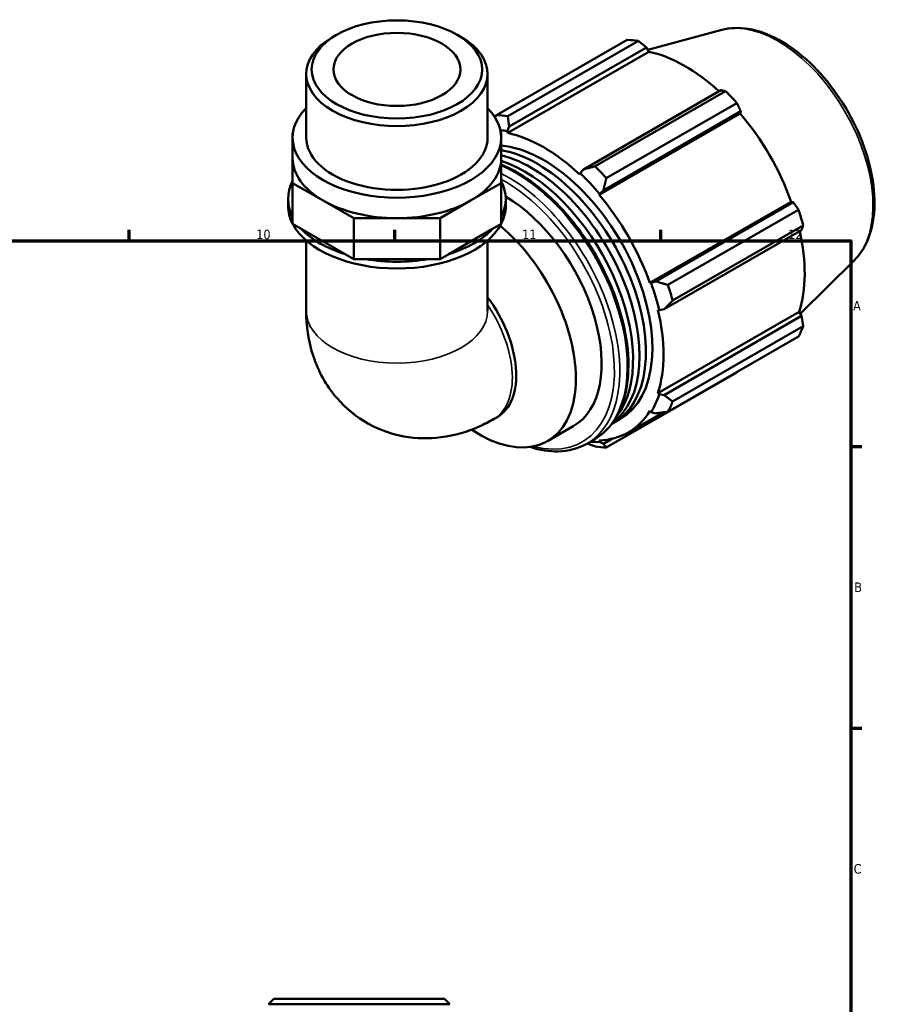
# Model space of a CAD drawing. Header units: millimetres. Extents: x 0 to 931, y 0 to 920.
# Tile 6 of 6: x 602 to 829, y 373 to 632. Entities that reach past the tile are written whole.
import ezdxf

# ---------------------------------------------------------------- set-up
doc = ezdxf.new("R2010")
doc.units = ezdxf.units.MM
for name, color, linetype, lineweight in [('Border (ISO)', 7, 'Continuous', 70), ('Visible (ISO)', 7, 'Continuous', 50), ('Visible Narrow (ISO)', 7, 'Continuous', 35)]:
    doc.layers.add(name, color=color, linetype=linetype, lineweight=lineweight)
doc.styles.add('Note Text (ISO)', font='tahoma.ttf')

# ---------------------------------------------------------------- blocks, each defined once
blk = doc.blocks.new('Borders Default Border')
at = {"layer": 'Border (ISO)'}
for p, q in [((630.75, 574), (630.75, 576.9)), ((700.83, 574), (700.83, 576.9)), ((770.92, 574), (770.92, 576.9)), ((821, 519.75), (823.9, 519.75)), ((821, 445.5), (823.9, 445.5))]:
    blk.add_line(p, q, dxfattribs=at)
at = {"layer": 'Border (ISO)', "flags": 128}
blk.add_lwpolyline([(20, 20), (20, 574), (821, 574), (821, 20), (20, 20)], dxfattribs=at)
at = {"layer": 'Border (ISO)', "color": 232, "true_color": 0xca0064, "char_height": 2.5, "attachment_point": 7, "style": 'Note Text (ISO)'}
for s, insert in [('10', (664.29, 574.35)), ('11', (734.37, 574.4)), ('12', (804.46, 574.4)), ('A', (821.59, 555.62)), ('B', (821.89, 481.38)), ('C', (821.73, 407.08))]:
    blk.add_mtext(s, dxfattribs=dict(at, insert=insert))

msp = doc.modelspace()

# ---------------------------------------------------------------- linework, layer by layer
at = {"layer": 'Visible (ISO)'}
for p, q in [((685.402, 628.258), (684.384, 627.667)), ((717.297, 628.258), (718.315, 627.667)), ((786.97, 629.556), (767.51, 624.278)), ((727.623, 607.126), (762.033, 626.941)), ((764.996, 626.654), (730.586, 606.839)), ((730.551, 602.396), (767.768, 623.829)), ((730.923, 604.086), (767.131, 624.937)), ((767.131, 624.937), (767.768, 623.829)), ((677.448, 601.158), (677.448, 617.972)), ((725.251, 601.158), (725.251, 617.972)), ((786.728, 613.653), (750.519, 592.802)), ((753.572, 593.603), (787.981, 613.418)), ((790.944, 610.292), (756.535, 590.477)), ((754.618, 586.102), (791.836, 607.535)), ((755.767, 587.267), (791.975, 608.118)), ((791.975, 608.118), (791.836, 607.535)), ((727.522, 606.995), (727.073, 606.737)), ((673.943, 602.365), (673.863, 602.319)), ((673.863, 602.319), (673.863, 601.158)), ((728.836, 602.319), (728.756, 602.365)), ((728.836, 601.158), (728.836, 602.319)), ((730.448, 602.829), (730.923, 604.086)), ((730.551, 602.396), (730.448, 602.829)), ((673.863, 595.763), (673.863, 601.158)), ((728.836, 595.763), (728.836, 601.158)), ((673.863, 595.763), (673.863, 589.206)), ((728.836, 589.206), (728.836, 595.763)), ((750.519, 592.802), (749.636, 591.78)), ((749.636, 591.78), (749.534, 591.464)), ((673.863, 589.206), (681.913, 584.57)), ((673.863, 578.415), (673.863, 589.206)), ((720.786, 584.57), (728.836, 589.206)), ((728.836, 578.415), (728.836, 589.206)), ((754.774, 586.36), (755.767, 587.267)), ((672.668, 583.172), (672.668, 584.971)), ((681.913, 584.57), (689.964, 579.934)), ((712.735, 579.934), (720.786, 584.57)), ((730.031, 583.172), (730.031, 584.971)), ((754.618, 586.102), (754.774, 586.36)), ((768.041, 562.852), (805.259, 584.285)), ((805.831, 584.118), (769.623, 563.267)), ((805.259, 584.285), (805.831, 584.118)), ((772.788, 562.326), (807.197, 582.141)), ((689.964, 579.934), (701.35, 579.934)), ((689.964, 569.142), (689.964, 579.934)), ((701.35, 579.934), (712.735, 579.934)), ((712.735, 569.142), (712.735, 579.934)), ((676.12, 577.115), (673.863, 578.415)), ((687.707, 570.442), (676.12, 577.115)), ((726.579, 577.115), (714.992, 570.442)), ((728.836, 578.415), (726.579, 577.115)), ((771.797, 555.948), (808.005, 576.799)), ((808.424, 578.009), (774.015, 558.194)), ((677.448, 574.042), (677.448, 555.475)), ((725.251, 574.042), (725.251, 555.475)), ((689.964, 569.142), (687.707, 570.442)), ((693.156, 569.142), (689.964, 569.142)), ((709.543, 569.142), (693.156, 569.142)), ((712.735, 569.142), (709.543, 569.142)), ((714.992, 570.442), (712.735, 569.142)), ((821.919, 568.866), (807.653, 554.749)), ((768.342, 562.86), (768.041, 562.852)), ((769.623, 563.267), (768.342, 562.86)), ((770.147, 555.762), (770.47, 555.694)), ((770.47, 555.694), (771.797, 555.948)), ((770.147, 533.814), (807.365, 555.246)), ((808.005, 554.142), (771.797, 533.291)), ((807.365, 555.246), (808.005, 554.142)), ((774.015, 531.618), (808.424, 551.433)), ((807.197, 548.714), (772.788, 528.899)), ((756.535, 519.467), (790.944, 539.282)), ((770.47, 533.509), (770.147, 533.814)), ((771.797, 533.291), (770.47, 533.509)), ((726.798, 526.916), (727.821, 527.505)), ((758.56, 526.044), (760.257, 527.021)), ((762.319, 523.44), (771.495, 528.724)), ((768.041, 529.149), (768.342, 528.794)), ((768.342, 528.794), (769.623, 528.476)), ((741.037, 521.154), (747.825, 525.063)), ((758.138, 521.801), (755.767, 520.435)), ((751.407, 520.479), (753.387, 521.619)), ((754.774, 520.921), (754.618, 521.359)), ((755.767, 520.435), (754.774, 520.921)), ((668.944, 374.099), (667.51, 372.665)), ((668.944, 374.099), (713.879, 374.099)), ((713.879, 374.099), (715.313, 372.665)), ((715.313, 372.665), (667.51, 372.665))]:
    msp.add_line(p, q, dxfattribs=at)
for major_axis in [(22.467, 0), (16.731, 0)]:
    msp.add_ellipse((701.35, 619.144), major_axis=major_axis, ratio=0.5758617, dxfattribs=at)
for centre, major_axis, ratio, start_param, end_param in [((701.35, 617.972), (-23.902, 0), 0.5758617, 5.5016397, 10.2063236), ((776.488, 583.112), (-23.954, 41.596), 0.5780931, 5.8451561, 5.9396837), ((777.26, 583.556), (22.277, -38.684), 0.5780931, 2.0696433, 2.6635608), ((776.488, 583.112), (23.954, -41.596), 0.5780931, 1.9181653, 2.0126929), ((701.35, 601.158), (-27.487, 0), 0.5758617, 5.7667102, 9.9412531), ((777.26, 583.556), (22.277, -38.684), 0.5780931, 1.2672974, 1.8781627), ((742.079, 563.297), (-23.954, 41.596), 0.5780931, 5.8451561, 5.9396837), ((740.042, 562.124), (22.516, -39.1), 0.5780931, 2.6635608, 2.7243053), ((740.042, 562.124), (-22.277, 38.684), 0.5780931, 5.1942882, 5.8051535), ((701.35, 601.158), (-23.902, 0), 0.5758617, 0, 3.1415927), ((740.042, 562.124), (-20.214, 35.103), 0.5780931, 3.1415927, 5.9016958), ((738.345, 561.147), (20.214, -35.103), 0.5780931, 6.2553986, 8.9797237), ((701.35, 595.763), (-27.487, 0), 0.5758617, 0, 0.7853982), ((701.35, 595.763), (27.487, 0), 0.5758617, 5.4977871, 6.2831853), ((736.648, 560.17), (20.214, -35.103), 0.5780931, 0.0620349, 2.6343672), ((734.951, 559.192), (20.214, -35.103), 0.5780931, 0.2299152, 2.5732746), ((742.079, 563.297), (-23.954, 41.596), 0.5780931, 5.059758, 5.1542856), ((701.35, 584.971), (-28.682, 0), 0.5758617, 5.9934983, 6.5728723), ((701.35, 584.971), (28.682, 0), 0.5758617, 5.9934983, 6.5728723), ((740.042, 562.124), (22.516, -39.1), 0.5780931, 1.8781627, 2.0526956), ((701.35, 595.763), (27.487, 0), 0.5758617, 3.9269908, 4.712389), ((701.35, 595.763), (27.487, 0), 0.5758617, 4.712389, 5.4977871), ((729.86, 556.26), (17.965, -31.197), 0.5780931, 0, 2.3522318), ((740.042, 562.124), (-22.277, 38.684), 0.5780931, 4.4088901, 5.0197553), ((701.35, 583.172), (-28.682, 0), 0.5758617, 0, 0.289687), ((701.35, 583.172), (28.682, 0), 0.5758617, 5.9934983, 6.2831853), ((776.488, 583.112), (23.954, -41.596), 0.5780931, 1.1327672, 1.2272947), ((701.35, 583.172), (-28.682, 0), 0.5758617, 0.2932766, 2.848316), ((701.35, 584.971), (28.682, 0), 0.5758617, 3.6373038, 4.2166778), ((701.35, 584.971), (28.682, 0), 0.5758617, 5.2081001, 5.7874741), ((723.072, 552.351), (17.965, -31.197), 0.5780931, 5.4199088, 8.424322), ((777.26, 583.556), (22.277, -38.684), 0.5780931, 0.4818993, 1.0759774), ((701.35, 584.971), (28.682, 0), 0.5758617, 4.422702, 5.002076), ((740.042, 562.124), (22.516, -39.1), 0.5780931, 1.0927645, 1.2672974), ((742.079, 563.297), (-23.954, 41.596), 0.5780931, 4.2743598, 4.3688874), ((715.893, 548.218), (11.928, -20.713), 0.5780931, 0, 1.7713568), ((740.042, 562.124), (-22.277, 38.684), 0.5780931, 3.6234919, 4.2343571), ((776.488, 583.112), (23.954, -41.596), 0.5780931, 0.347369, 0.4418966), ((740.042, 562.124), (22.516, -39.1), 0.5780931, 0.3073663, 0.4818993), ((742.079, 563.297), (23.954, -41.596), 0.5780931, 0.347369, 0.4418966), ((740.042, 562.124), (22.277, -38.684), 0.5780931, 5.9796864, 6.5905516), ((740.042, 562.124), (22.516, -39.1), 0.5780931, 5.8948269, 5.9796864), ((742.079, 563.297), (23.954, -41.596), 0.5780931, 5.8451561, 5.9396837)]:
    msp.add_ellipse(centre, major_axis=major_axis, ratio=ratio, start_param=start_param, end_param=end_param, dxfattribs=at)
for points, knots in [([(786.97, 629.556), (789.165, 630.151), (791.536, 630.227), (796.613, 629.403), (799.333, 628.41), (804.806, 625.419), (807.556, 623.378), (812.737, 618.5), (815.168, 615.664), (819.477, 609.494), (821.358, 606.163), (824.399, 599.32), (825.558, 595.809), (827.03, 588.924), (827.34, 585.552), (827.025, 579.27), (826.4, 576.357), (824.436, 571.927), (823.311, 570.242), (821.919, 568.866)], [5.6508865, 5.6508865, 5.6508865, 5.6508865, 5.9396218, 5.9396218, 6.2578392, 6.2578392, 6.5894607, 6.5894607, 6.9204191, 6.9204191, 7.2497497, 7.2497497, 7.579163, 7.579163, 7.9102965, 7.9102965, 8.2416217, 8.2416217, 8.4901479, 8.4901479, 8.4901479, 8.4901479]), ([(728.836, 594.074), (731.81, 592.855), (734.825, 591.084), (740.894, 586.454), (743.935, 583.527), (749.523, 576.909), (752.07, 573.221), (756.423, 565.454), (758.228, 561.376), (760.916, 553.229), (761.798, 549.162), (762.539, 541.436), (762.396, 537.78), (761.071, 531.256), (759.892, 528.385), (756.902, 524.207), (755.267, 522.702), (753.387, 521.619)], [6.1407884, 6.1407884, 6.1407884, 6.1407884, 6.4436081, 6.4436081, 6.7675509, 6.7675509, 7.090816, 7.090816, 7.4138176, 7.4138176, 7.7371549, 7.7371549, 8.0611622, 8.0611622, 8.3839379, 8.3839379, 8.6413135, 8.6413135, 8.6413135, 8.6413135]), ([(677.448, 555.475), (677.448, 551.673), (677.939, 547.636), (680.585, 539.741), (682.574, 535.899), (687.835, 529.83), (690.681, 527.476), (696.813, 524.086), (700.026, 522.977), (706.584, 521.783), (709.902, 521.771), (716.678, 522.623), (720.012, 523.663), (724.325, 525.572), (725.591, 526.221), (726.798, 526.916)], [3.1415927, 3.1415927, 3.1415927, 3.1415927, 3.4557519, 3.4557519, 3.7308719, 3.7308719, 3.9390517, 3.9390517, 4.132108, 4.132108, 4.3410756, 4.3410756, 4.5974913, 4.5974913, 4.712389, 4.712389, 4.712389, 4.712389]), ([(751.407, 520.479), (749.174, 519.193), (746.601, 518.508), (741.485, 518.391), (738.991, 518.788), (736.445, 519.607)], [2.3581282, 2.3581282, 2.3581282, 2.3581282, 2.66373117, 2.66373117, 2.92532885, 2.92532885, 2.92532885, 2.92532885])]:
    msp.add_open_spline(points, degree=3, knots=knots, dxfattribs=at)
for points, weights in [([(767.131, 624.937), (766.09, 625.781), (764.996, 626.654)], [1.00165219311, 1.0012345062, 1]), ([(787.981, 613.418), (787.346, 613.54), (786.728, 613.653)], [1, 1.0012345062, 1.00165219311]), ([(791.975, 608.118), (791.474, 609.185), (790.944, 610.292)], [1.00165219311, 1.0012345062, 1]), ([(727.623, 607.126), (727.403, 606.842), (727.186, 606.561)], [1.01791895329, 1.0167632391, 1.01556911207]), ([(730.923, 604.086), (730.745, 605.427), (730.586, 606.839)], [1.00660682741, 1.01266050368, 1.01791895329]), ([(753.572, 593.603), (752.001, 593.186), (750.519, 592.802)], [1.01791895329, 1.01266050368, 1.00660682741]), ([(755.767, 587.267), (756.129, 588.832), (756.535, 590.477)], [1.00660682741, 1.01266050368, 1.01791895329]), ([(807.197, 582.141), (806.505, 583.152), (805.831, 584.118)], [1, 1.0012345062, 1.00165219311]), ([(808.005, 576.799), (808.215, 577.394), (808.424, 578.009)], [1.00165219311, 1.0012345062, 1]), ([(772.788, 562.326), (771.16, 562.798), (769.623, 563.267)], [1.01791895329, 1.01266050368, 1.00660682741]), ([(771.797, 555.948), (772.87, 557.04), (774.015, 558.194)], [1.00660682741, 1.01266050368, 1.01791895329]), ([(808.424, 551.433), (808.215, 552.818), (808.005, 554.142)], [1, 1.0012345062, 1.00165219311]), ([(790.944, 539.282), (790.971, 539.334), (790.998, 539.386)], [1, 1.00006222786, 1.00012238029]), ([(774.015, 531.618), (772.87, 532.464), (771.797, 533.291)], [1.01791895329, 1.01266050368, 1.00660682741]), ([(769.623, 528.476), (771.16, 528.676), (772.788, 528.899)], [1.00660682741, 1.01266050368, 1.01791895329]), ([(751.524, 520.547), (752.528, 520.153), (753.572, 519.754)], [1.01056598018, 1.01441864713, 1.01791895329]), ([(756.535, 519.467), (756.129, 519.953), (755.767, 520.435)], [1.01791895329, 1.01266050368, 1.00660682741])]:
    msp.add_rational_spline(points, weights, degree=2, dxfattribs=at)
at = {"layer": 'Visible Narrow (ISO)'}
for centre, major_axis, ratio, start_param, end_param in [((801.773, 597.672), (-17.676, 30.695), 0.5780931, 3.2927583, 6.1320197), ((732.547, 557.808), (20.84, -36.189), 0.5780931, 0, 2.4841295), ((730.567, 556.668), (20.84, -36.189), 0.5780931, 0, 2.4167801), ((729.86, 556.26), (20.341, -35.322), 0.5780931, 5.7630553, 8.6768436), ((714.87, 547.628), (11.928, -20.713), 0.5780931, 0, 1.6967392), ((701.35, 555.475), (23.902, 0), 0.5758617, 3.1415927, 6.2831853)]:
    msp.add_ellipse(centre, major_axis=major_axis, ratio=ratio, start_param=start_param, end_param=end_param, dxfattribs=at)

# ---------------------------------------------------------------- block references
msp.add_blockref('Borders Default Border', (0, 0))

doc.saveas('drawing.dxf')
